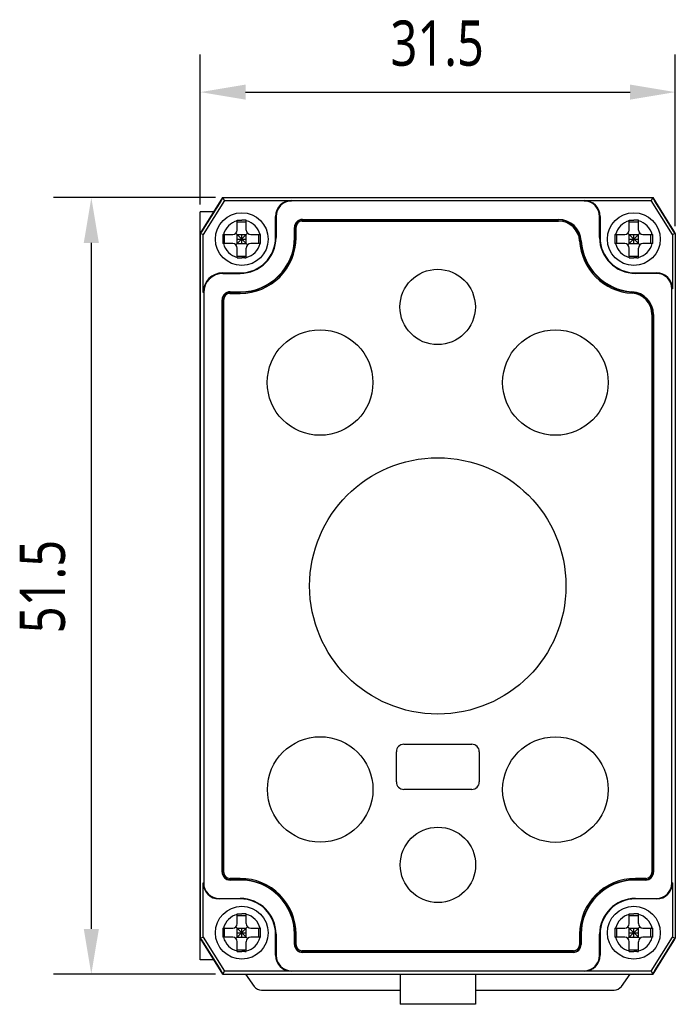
# Model space of a CAD drawing. Header units: millimetres. Extents: x 45 to 304, y 86 to 173.
# Tile 1 of 3: x 45 to 89, y 86 to 152. Entities that reach past the tile are written whole.
import ezdxf

# ---------------------------------------------------------------- set-up
doc = ezdxf.new("R2010")
doc.units = ezdxf.units.MM
doc.header["$LTSCALE"] = 16.335
doc.header["$PDMODE"] = 3
doc.header["$PDSIZE"] = 8
doc.layers.get('0').update_dxf_attribs({"linetype": 'CONTINUOUS'})
doc.layers.get('Defpoints').update_dxf_attribs({"linetype": 'CONTINUOUS'})
for name, color, linetype in [('000-ID2000X_DXF_DIMENSION', 7, 'CONTINUOUS'), ('DA-13-014413DXF_CONTINUOUS_LINE', 7, 'CONTINUOUS'), ('DE-13-002784DXF_CONTINUOUS_LINE', 7, 'CONTINUOUS'), ('DE-13-002800DXF_CONTINUOUS_LINE', 7, 'CONTINUOUS'), ('DE-13-002801DXF_CONTINUOUS_LINE', 7, 'CONTINUOUS'), ('DE-13-002819DXF_CONTINUOUS_LINE', 7, 'CONTINUOUS'), ('DE-18-000293DXF_CONTINUOUS_LINE', 7, 'CONTINUOUS'), ('DE-18-000304DXF_CONTINUOUS_LINE', 7, 'CONTINUOUS'), ('DE-18-000305DXF_CONTINUOUS_LINE', 7, 'CONTINUOUS'), ('SC-PM2X10B_DXF_CONTINUOUS_LINE', 7, 'CONTINUOUS')]:
    doc.layers.add(name, color=color, linetype=linetype)
doc.styles.get("Standard").update_dxf_attribs({"font": 'Roboto-Regular.ttf', "width": 0.8})
doc.dimstyles.new('DIMSTYLE_1', dxfattribs={"dimtxt": 3, "dimasz": 3, "dimexe": 2.5, "dimexo": 0.5, "dimgap": 0.75, "dimtad": 1, "dimdsep": 46, "dimtxsty": 'STANDARD', "dimblk": '_FILLED', "dimblk1": '_FILLED', "dimblk2": '_FILLED', "dimcen": 0.09, "dimclrt": 3, "dimazin": 2, "dimtp": 0.3, "dimtm": 0.3, "dimtfac": 1, "dimtofl": 0, "dimtmove": 0, "dimatfit": 3, "dimldrblk": '_FILLED', "dimfxl": 1, "dimtolj": 1, "dimarcsym": 0})

# ---------------------------------------------------------------- blocks, each defined once
blk = doc.blocks.new('_FILLED')
at = {"color": 0, "linetype": 'ByBlock'}
blk.add_solid([(0, 0), (-1, 0.167), (-1, -0.167)], dxfattribs=at)
blk = doc.blocks.new('*D1')
at = {"layer": '000-ID2000X_DXF_DIMENSION', "color": 0, "lineweight": -2}
for p, q in [((57.065, 139.291), (57.065, 149.24)), ((88.565, 137.841), (88.565, 149.24)), ((60.065, 146.74), (85.565, 146.74))]:
    blk.add_line(p, q, dxfattribs=at)
at = {"layer": 'Defpoints', "color": 0}
for p in [(88.565, 146.74), (57.065, 138.791), (88.565, 137.341)]:
    blk.add_point(p, dxfattribs=at)
at = {"layer": '000-ID2000X_DXF_DIMENSION', "color": 0, "linetype": 'ByBlock', "lineweight": -2, "xscale": 3, "yscale": 3, "zscale": 3, "rotation": 180}
blk.add_blockref('_FILLED', (57.065, 146.74), dxfattribs=at)
at = {"layer": '000-ID2000X_DXF_DIMENSION', "color": 0, "linetype": 'ByBlock', "lineweight": -2, "xscale": 3, "yscale": 3, "zscale": 3}
blk.add_blockref('_FILLED', (88.565, 146.74), dxfattribs=at)
at = {"layer": '000-ID2000X_DXF_DIMENSION', "color": 3, "insert": (72.771, 151.49), "char_height": 3, "attachment_point": 2, "line_spacing_factor": 0.9}
blk.add_mtext('\\A1;31.5', dxfattribs=at)
blk = doc.blocks.new('*D2')
at = {"layer": '000-ID2000X_DXF_DIMENSION', "color": 0, "lineweight": -2}
for p, q in [((58.065, 139.741), (47.337, 139.741)), ((49.837, 136.741), (49.837, 91.241)), ((58.065, 88.241), (47.337, 88.241))]:
    blk.add_line(p, q, dxfattribs=at)
at = {"layer": 'Defpoints', "color": 0}
for p in [(58.565, 139.741), (49.837, 88.241), (58.565, 88.241)]:
    blk.add_point(p, dxfattribs=at)
at = {"layer": '000-ID2000X_DXF_DIMENSION', "color": 0, "linetype": 'ByBlock', "lineweight": -2, "xscale": 3, "yscale": 3, "zscale": 3}
for p, rotation in [((49.837, 139.741), 90), ((49.837, 88.241), 270)]:
    blk.add_blockref('_FILLED', p, dxfattribs=dict(at, rotation=rotation))
at = {"layer": '000-ID2000X_DXF_DIMENSION', "color": 3, "insert": (45.087, 113.947), "char_height": 3, "attachment_point": 2, "rotation": 90, "line_spacing_factor": 0.9}
blk.add_mtext('\\A1;51.5', dxfattribs=at)

msp = doc.modelspace()

# ---------------------------------------------------------------- linework, layer by layer
at = {"layer": 'DA-13-014413DXF_CONTINUOUS_LINE', "color": 7}
for p, q in [((57.141, 137.463), (58.418, 139.507)), ((58.842, 139.741), (86.788, 139.741)), ((87.212, 139.507), (88.489, 137.463)), ((80.805, 138.271), (63.835, 138.271)), ((57.065, 137.198), (57.065, 90.785)), ((63.335, 137.771), (63.335, 137.091)), ((88.565, 137.198), (88.565, 90.785)), ((59.035, 133.471), (59.715, 133.471)), ((58.535, 95.011), (58.535, 132.971)), ((87.095, 95.011), (87.095, 131.981)), ((59.035, 94.511), (59.715, 94.511)), ((86.595, 94.511), (85.915, 94.511)), ((63.335, 90.891), (63.335, 90.211)), ((82.295, 90.211), (82.295, 90.891)), ((58.418, 88.476), (57.141, 90.52)), ((88.489, 90.52), (87.212, 88.476)), ((63.835, 89.711), (81.795, 89.711)), ((58.842, 88.241), (86.788, 88.241))]:
    msp.add_line(p, q, dxfattribs=at)
at = {"layer": 'DA-13-014413DXF_CONTINUOUS_LINE', "color": 4}
for p, q in [((63.335, 137.771), (63.421, 137.858)), ((63.749, 138.185), (63.835, 138.271)), ((67.955, 138.191), (68.035, 138.271)), ((72.155, 138.191), (72.235, 138.271)), ((76.356, 138.191), (76.436, 138.271)), ((80.556, 138.191), (80.636, 138.271)), ((82.428, 135.863), (82.488, 135.924)), ((58.949, 133.385), (59.035, 133.471)), ((84.458, 133.693), (84.517, 133.752)), ((58.535, 132.971), (58.621, 133.058)), ((87.013, 132.048), (87.088, 132.123)), ((58.535, 128.771), (58.615, 128.851)), ((87.015, 127.85), (87.095, 127.93)), ((58.535, 124.571), (58.615, 124.651)), ((87.015, 123.65), (87.095, 123.73)), ((58.535, 120.371), (58.615, 120.451)), ((87.015, 119.449), (87.095, 119.529)), ((58.535, 116.171), (58.615, 116.251)), ((87.015, 115.249), (87.095, 115.329)), ((58.535, 111.97), (58.615, 112.05)), ((87.015, 111.049), (87.095, 111.129)), ((58.535, 107.77), (58.615, 107.85)), ((87.015, 106.849), (87.095, 106.929)), ((58.535, 103.57), (58.615, 103.65)), ((87.015, 102.648), (87.095, 102.728)), ((58.535, 99.37), (58.615, 99.45)), ((87.015, 98.448), (87.095, 98.528)), ((58.535, 95.17), (58.615, 95.25)), ((61.567, 94.002), (61.624, 94.059)), ((63.281, 91.515), (63.347, 91.582)), ((65.678, 89.711), (65.758, 89.791)), ((69.878, 89.711), (69.958, 89.791)), ((74.078, 89.711), (74.158, 89.791)), ((78.278, 89.711), (78.358, 89.791))]:
    msp.add_line(p, q, dxfattribs=at)
at = {"layer": 'DA-13-014413DXF_CONTINUOUS_LINE', "color": 7}
for centre, radius, start, end in [((63.835, 137.771), 0.5, 90, 180), ((80.805, 136.771), 1.5, 3.58332, 90), ((59.715, 137.091), 3.62, 270, 360), ((85.915, 137.091), 3.62, 183.58332, 266.41668), ((59.035, 132.971), 0.5, 90, 180), ((85.595, 131.981), 1.5, 0, 86.41668), ((59.035, 95.011), 0.5, 180, 270), ((86.595, 95.011), 0.5, 270, 360), ((59.715, 90.891), 3.62, 0, 90), ((85.915, 90.891), 3.62, 90, 180), ((63.835, 90.211), 0.5, 180, 270), ((81.795, 90.211), 0.5, 270, 360)]:
    msp.add_arc(centre, radius, start, end, dxfattribs=at)
at = {"layer": 'DE-13-002784DXF_CONTINUOUS_LINE', "color": 7}
for p, q in [((60.056, 88.241), (60.634, 87.433)), ((84.993, 87.433), (85.57, 88.241)), ((61.122, 87.182), (70.315, 87.182)), ((75.315, 87.182), (84.504, 87.182))]:
    msp.add_line(p, q, dxfattribs=at)
for centre, start, end in [((61.122, 87.782), 215.53768, 270), ((84.504, 87.782), 270, 324.46232)]:
    msp.add_arc(centre, 0.6, start, end, dxfattribs=at)
at = {"layer": 'DE-13-002800DXF_CONTINUOUS_LINE', "color": 7}
for p, q in [((58.418, 139.506), (57.141, 137.463)), ((58.842, 139.741), (86.788, 139.741)), ((88.489, 137.463), (87.212, 139.506)), ((57.065, 137.198), (57.065, 90.785)), ((88.565, 137.198), (88.565, 90.785)), ((57.141, 90.52), (58.418, 88.476)), ((87.212, 88.476), (88.489, 90.52)), ((58.842, 88.241), (86.788, 88.241))]:
    msp.add_line(p, q, dxfattribs=at)
at = {"layer": 'DE-13-002801DXF_CONTINUOUS_LINE', "color": 7}
for p, q in [((58.565, 139.741), (57.065, 137.341)), ((58.565, 139.741), (87.065, 139.741)), ((88.565, 137.341), (87.065, 139.741)), ((57.065, 89.191), (57.065, 138.791)), ((57.971, 138.791), (57.065, 138.791)), ((88.565, 137.341), (88.565, 90.641)), ((57.065, 90.641), (58.565, 88.241)), ((87.065, 88.241), (88.565, 90.641)), ((57.971, 89.191), (57.065, 89.191)), ((58.565, 88.241), (87.065, 88.241)), ((70.315, 88.241), (70.315, 86.241)), ((75.315, 88.241), (75.315, 86.241)), ((75.315, 86.241), (70.315, 86.241))]:
    msp.add_line(p, q, dxfattribs=at)
at = {"layer": 'DE-13-002819DXF_CONTINUOUS_LINE', "color": 7}
for p, q in [((57.065, 137.341), (58.565, 139.741)), ((58.669, 139.553), (57.254, 137.287)), ((58.565, 139.741), (87.065, 139.741)), ((58.669, 139.553), (58.565, 139.741)), ((58.669, 139.553), (63.115, 139.553)), ((82.515, 139.519), (63.115, 139.519)), ((82.515, 139.553), (86.96, 139.553)), ((87.065, 139.741), (86.96, 139.553)), ((88.376, 137.287), (86.96, 139.553)), ((87.065, 139.741), (88.565, 137.341)), ((62.054, 137.091), (62.054, 138.491)), ((62.088, 138.491), (62.088, 137.091)), ((83.542, 137.091), (83.542, 138.491)), ((83.576, 138.491), (83.576, 137.091)), ((63.835, 138.298), (80.805, 138.298)), ((57.065, 137.341), (57.065, 90.641)), ((57.254, 137.287), (57.065, 137.341)), ((57.254, 133.441), (57.254, 137.287)), ((63.309, 137.091), (63.309, 137.771)), ((88.565, 137.341), (88.376, 137.287)), ((88.376, 137.287), (88.376, 133.691)), ((88.565, 137.341), (88.565, 90.641)), ((58.565, 134.753), (59.715, 134.753)), ((58.565, 134.719), (59.715, 134.719)), ((85.915, 134.753), (87.315, 134.753)), ((87.315, 134.719), (85.915, 134.719)), ((57.288, 133.441), (57.288, 94.291)), ((59.035, 133.498), (59.715, 133.498)), ((88.342, 94.291), (88.342, 133.691)), ((58.509, 95.011), (58.509, 132.971)), ((87.121, 131.981), (87.121, 95.011)), ((57.254, 90.696), (57.254, 94.291)), ((59.715, 94.485), (59.035, 94.485)), ((86.595, 94.485), (85.915, 94.485)), ((88.376, 94.291), (88.376, 90.696)), ((58.315, 93.264), (59.715, 93.264)), ((59.715, 93.23), (58.315, 93.23)), ((85.915, 93.264), (87.315, 93.264)), ((87.315, 93.23), (85.915, 93.23)), ((62.054, 89.491), (62.054, 90.891)), ((62.088, 90.891), (62.088, 89.491)), ((63.309, 90.211), (63.309, 90.891)), ((82.321, 90.891), (82.321, 90.211)), ((83.542, 89.491), (83.542, 90.891)), ((83.576, 90.891), (83.576, 89.491)), ((57.065, 90.641), (57.254, 90.696)), ((58.565, 88.241), (57.065, 90.641)), ((57.254, 90.696), (58.669, 88.43)), ((86.96, 88.43), (88.376, 90.696)), ((88.565, 90.641), (87.065, 88.241)), ((88.376, 90.696), (88.565, 90.641)), ((81.795, 89.685), (63.835, 89.685)), ((58.565, 88.241), (58.669, 88.43)), ((58.565, 88.241), (87.065, 88.241)), ((63.115, 88.43), (58.669, 88.43)), ((63.115, 88.464), (82.515, 88.464)), ((86.96, 88.43), (82.515, 88.43)), ((86.96, 88.43), (87.065, 88.241))]:
    msp.add_line(p, q, dxfattribs=at)
at = {"layer": 'DE-13-002819DXF_CONTINUOUS_LINE', "color": 4}
for p, q in [((63.115, 139.553), (63.115, 139.519)), ((82.515, 139.553), (82.515, 139.519)), ((62.054, 138.491), (62.088, 138.491)), ((83.576, 138.491), (83.542, 138.491)), ((63.835, 138.191), (63.835, 138.298)), ((63.835, 138.275), (80.805, 138.275)), ((80.805, 138.191), (80.805, 138.298)), ((63.415, 137.771), (63.309, 137.771)), ((63.332, 137.091), (63.332, 137.771)), ((62.088, 137.091), (62.054, 137.091)), ((63.309, 137.091), (63.415, 137.091)), ((82.223, 136.86), (82.328, 136.867)), ((83.542, 137.091), (83.576, 137.091)), ((58.565, 134.719), (58.565, 134.753)), ((59.715, 134.719), (59.715, 134.753)), ((85.915, 134.719), (85.915, 134.753)), ((87.315, 134.753), (87.315, 134.719)), ((57.288, 133.441), (57.254, 133.441)), ((59.035, 133.391), (59.035, 133.498)), ((59.035, 133.475), (59.715, 133.475)), ((59.715, 133.391), (59.715, 133.498)), ((85.684, 133.399), (85.69, 133.505)), ((88.376, 133.691), (88.342, 133.691)), ((58.509, 132.971), (58.615, 132.971)), ((58.532, 95.011), (58.532, 132.971)), ((87.015, 131.981), (87.121, 131.981)), ((87.098, 131.981), (87.098, 95.011)), ((58.615, 95.011), (58.509, 95.011)), ((87.015, 95.011), (87.121, 95.011)), ((57.254, 94.291), (57.288, 94.291)), ((59.035, 94.591), (59.035, 94.485)), ((59.715, 94.508), (59.035, 94.508)), ((59.715, 94.485), (59.715, 94.591)), ((85.915, 94.485), (85.915, 94.591)), ((86.595, 94.508), (85.915, 94.508)), ((86.595, 94.485), (86.595, 94.591)), ((88.376, 94.291), (88.342, 94.291)), ((58.315, 93.23), (58.315, 93.264)), ((59.715, 93.264), (59.715, 93.23)), ((85.915, 93.264), (85.915, 93.23)), ((87.315, 93.23), (87.315, 93.264)), ((62.088, 90.891), (62.054, 90.891)), ((63.309, 90.891), (63.415, 90.891)), ((63.332, 90.211), (63.332, 90.891)), ((82.215, 90.891), (82.321, 90.891)), ((82.298, 90.891), (82.298, 90.211)), ((83.542, 90.891), (83.576, 90.891)), ((63.415, 90.211), (63.309, 90.211)), ((82.215, 90.211), (82.321, 90.211)), ((62.054, 89.491), (62.088, 89.491)), ((63.835, 89.791), (63.835, 89.685)), ((81.795, 89.708), (63.835, 89.708)), ((81.795, 89.791), (81.795, 89.685)), ((83.576, 89.491), (83.542, 89.491)), ((63.115, 88.43), (63.115, 88.464)), ((82.515, 88.43), (82.515, 88.464))]:
    msp.add_line(p, q, dxfattribs=at)
at = {"layer": 'DE-13-002819DXF_CONTINUOUS_LINE', "color": 7}
for centre, radius, start, end in [((63.115, 138.491), 1.061, 90, 180), ((63.115, 138.491), 1.027, 90, 180), ((82.515, 138.491), 1.061, 0, 90), ((82.515, 138.491), 1.027, 0, 90), ((63.835, 137.771), 0.526, 90, 180), ((80.805, 136.771), 1.526, 3.58332, 90), ((59.715, 137.091), 3.594, 270, 360), ((59.715, 137.091), 2.373, 270, 360), ((59.715, 137.091), 2.339, 270, 360), ((85.915, 137.091), 3.594, 183.58332, 266.41668), ((85.915, 137.091), 2.373, 180, 270), ((85.915, 137.091), 2.339, 180, 270), ((58.565, 133.441), 1.311, 90, 180), ((58.565, 133.441), 1.277, 90, 180), ((87.315, 133.691), 1.061, 0, 90), ((87.315, 133.691), 1.027, 0, 90), ((59.035, 132.971), 0.526, 90, 180), ((85.595, 131.981), 1.526, 0, 86.41668), ((59.035, 95.011), 0.526, 180, 270), ((86.595, 95.011), 0.526, 270, 360), ((58.315, 94.291), 1.061, 180, 270), ((58.315, 94.291), 1.027, 180, 270), ((59.715, 90.891), 3.594, 0, 90), ((85.915, 90.891), 3.594, 90, 180), ((87.315, 94.291), 1.061, 270, 360), ((87.315, 94.291), 1.027, 270, 360), ((59.715, 90.891), 2.373, 0, 90), ((59.715, 90.891), 2.339, 0, 90), ((85.915, 90.891), 2.373, 90, 180), ((85.915, 90.891), 2.339, 90, 180), ((63.835, 90.211), 0.526, 180, 270), ((81.795, 90.211), 0.526, 270, 360), ((63.115, 89.491), 1.061, 180, 270), ((63.115, 89.491), 1.027, 180, 270), ((82.515, 89.491), 1.061, 270, 360), ((82.515, 89.491), 1.027, 270, 360)]:
    msp.add_arc(centre, radius, start, end, dxfattribs=at)
at = {"layer": 'DE-13-002819DXF_CONTINUOUS_LINE', "color": 4}
for centre, radius, start, end in [((63.835, 137.771), 0.503, 90, 180), ((80.805, 136.771), 1.503, 3.58332, 90), ((59.715, 137.091), 3.617, 270, 360), ((85.915, 137.091), 3.617, 183.58332, 266.41668), ((59.035, 132.971), 0.503, 90, 180), ((85.595, 131.981), 1.503, 0, 86.41668), ((59.035, 95.011), 0.503, 180, 270), ((86.595, 95.011), 0.503, 270, 360), ((59.715, 90.891), 3.617, 0, 90), ((85.915, 90.891), 3.617, 90, 180), ((63.835, 90.211), 0.503, 180, 270), ((81.795, 90.211), 0.503, 270, 360)]:
    msp.add_arc(centre, radius, start, end, dxfattribs=at)
at = {"layer": 'DE-18-000293DXF_CONTINUOUS_LINE', "color": 7}
for p, q in [((63.415, 137.091), (63.415, 137.791)), ((63.815, 138.191), (80.824, 138.191)), ((59.015, 133.391), (59.715, 133.391)), ((58.615, 94.991), (58.615, 132.991)), ((87.015, 132), (87.015, 94.991)), ((70.565, 103.491), (75.065, 103.491)), ((70.065, 100.991), (70.065, 102.991)), ((75.565, 102.991), (75.565, 100.991)), ((75.065, 100.491), (70.565, 100.491)), ((59.715, 94.591), (59.015, 94.591)), ((86.615, 94.591), (85.915, 94.591)), ((63.415, 90.191), (63.415, 90.891)), ((82.215, 90.891), (82.215, 90.191)), ((81.815, 89.791), (63.815, 89.791))]:
    msp.add_line(p, q, dxfattribs=at)
for centre, radius in [((72.805, 132.491), 2.5), ((65.005, 127.481), 3.5), ((80.615, 127.481), 3.5), ((72.815, 113.991), 8.5), ((65.015, 100.491), 3.5), ((80.615, 100.481), 3.5), ((72.825, 95.491), 2.5)]:
    msp.add_circle(centre, radius, dxfattribs=at)
for centre, radius, start, end in [((63.815, 137.791), 0.4, 90, 180), ((80.824, 136.791), 1.4, 3.37229, 90), ((59.715, 137.091), 3.7, 270, 360), ((85.915, 137.091), 3.7, 183.37229, 266.62771), ((59.015, 132.991), 0.4, 90, 180), ((85.615, 132), 1.4, 0, 86.62771), ((70.565, 102.991), 0.5, 90, 180), ((75.065, 102.991), 0.5, 0, 90), ((70.565, 100.991), 0.5, 180, 270), ((75.065, 100.991), 0.5, 270, 360), ((59.015, 94.991), 0.4, 180, 270), ((86.615, 94.991), 0.4, 270, 360), ((59.715, 90.891), 3.7, 0, 90), ((85.915, 90.891), 3.7, 90, 180), ((63.815, 90.191), 0.4, 180, 270), ((81.815, 90.191), 0.4, 270, 360)]:
    msp.add_arc(centre, radius, start, end, dxfattribs=at)
at = {"layer": 'DE-18-000304DXF_CONTINUOUS_LINE', "color": 7}
for p, q in [((63.415, 137.091), (63.415, 137.791)), ((63.815, 138.191), (80.824, 138.191)), ((59.015, 133.391), (59.715, 133.391)), ((58.615, 94.991), (58.615, 132.991)), ((87.015, 132), (87.015, 94.991)), ((59.715, 94.591), (59.015, 94.591)), ((86.615, 94.591), (85.915, 94.591)), ((63.415, 90.191), (63.415, 90.891)), ((82.215, 90.891), (82.215, 90.191)), ((81.815, 89.791), (63.815, 89.791))]:
    msp.add_line(p, q, dxfattribs=at)
for centre, radius, start, end in [((63.815, 137.791), 0.4, 90, 180), ((80.824, 136.791), 1.4, 3.37229, 90), ((59.715, 137.091), 3.7, 270, 360), ((85.915, 137.091), 3.7, 183.37229, 266.62771), ((59.015, 132.991), 0.4, 90, 180), ((85.615, 132), 1.4, 0, 86.62771), ((59.015, 94.991), 0.4, 180, 270), ((86.615, 94.991), 0.4, 270, 360), ((59.715, 90.891), 3.7, 0, 90), ((85.915, 90.891), 3.7, 90, 180), ((63.815, 90.191), 0.4, 180, 270), ((81.815, 90.191), 0.4, 270, 360)]:
    msp.add_arc(centre, radius, start, end, dxfattribs=at)
at = {"layer": 'DE-18-000305DXF_CONTINUOUS_LINE', "color": 7}
for p, q in [((63.415, 137.091), (63.415, 137.791)), ((63.815, 138.191), (80.824, 138.191)), ((59.015, 133.391), (59.715, 133.391)), ((58.615, 94.991), (58.615, 132.991)), ((87.015, 132), (87.015, 94.991)), ((70.565, 103.491), (75.065, 103.491)), ((70.065, 100.991), (70.065, 102.991)), ((75.565, 102.991), (75.565, 100.991)), ((75.065, 100.491), (70.565, 100.491)), ((59.715, 94.591), (59.015, 94.591)), ((86.615, 94.591), (85.915, 94.591)), ((63.415, 90.191), (63.415, 90.891)), ((82.215, 90.891), (82.215, 90.191)), ((81.815, 89.791), (63.815, 89.791))]:
    msp.add_line(p, q, dxfattribs=at)
for centre, radius in [((72.805, 132.491), 2.5), ((65.005, 127.481), 3.5), ((80.615, 127.481), 3.5), ((72.815, 113.991), 8.5), ((65.015, 100.491), 3.5), ((80.615, 100.481), 3.5), ((72.825, 95.491), 2.5)]:
    msp.add_circle(centre, radius, dxfattribs=at)
for centre, radius, start, end in [((63.815, 137.791), 0.4, 90, 180), ((80.824, 136.791), 1.4, 3.37229, 90), ((59.715, 137.091), 3.7, 270, 360), ((85.915, 137.091), 3.7, 183.37229, 266.62771), ((59.015, 132.991), 0.4, 90, 180), ((85.615, 132), 1.4, 0, 86.62771), ((70.565, 102.991), 0.5, 90, 180), ((75.065, 102.991), 0.5, 0, 90), ((70.565, 100.991), 0.5, 180, 270), ((75.065, 100.991), 0.5, 270, 360), ((59.015, 94.991), 0.4, 180, 270), ((86.615, 94.991), 0.4, 270, 360), ((59.715, 90.891), 3.7, 0, 90), ((85.915, 90.891), 3.7, 90, 180), ((63.815, 90.191), 0.4, 180, 270), ((81.815, 90.191), 0.4, 270, 360)]:
    msp.add_arc(centre, radius, start, end, dxfattribs=at)
at = {"layer": 'SC-PM2X10B_DXF_CONTINUOUS_LINE', "color": 7}
for p, q in [((59.515, 137.591), (59.515, 138.241)), ((59.515, 138.241), (59.565, 138.241)), ((59.515, 138.128), (60.115, 138.128)), ((59.565, 138.241), (59.815, 138.241)), ((60.115, 137.591), (60.115, 138.241)), ((85.515, 137.591), (85.515, 138.241)), ((85.515, 138.241), (85.565, 138.241)), ((85.515, 138.128), (86.115, 138.128)), ((85.565, 138.241), (85.815, 138.241)), ((86.115, 137.591), (86.115, 138.241)), ((58.565, 137.291), (59.215, 137.291)), ((58.565, 137.291), (58.565, 137.225)), ((58.679, 136.691), (58.679, 137.291)), ((59.427, 136.604), (60.203, 137.379)), ((60.203, 136.604), (59.427, 137.379)), ((59.515, 136.691), (59.515, 137.291)), ((59.515, 137.291), (60.115, 137.291)), ((59.815, 136.691), (59.815, 137.291)), ((60.115, 136.691), (60.115, 137.291)), ((60.415, 137.291), (61.065, 137.291)), ((60.951, 136.691), (60.951, 137.291)), ((84.565, 137.291), (85.215, 137.291)), ((84.565, 137.291), (84.565, 137.225)), ((84.679, 136.691), (84.679, 137.291)), ((85.427, 136.604), (86.203, 137.379)), ((86.203, 136.604), (85.427, 137.379)), ((85.515, 137.291), (86.115, 137.291)), ((85.515, 136.691), (85.515, 137.291)), ((85.815, 136.691), (85.815, 137.291)), ((86.115, 136.691), (86.115, 137.291)), ((86.415, 137.291), (87.065, 137.291)), ((86.951, 136.691), (86.951, 137.291)), ((59.215, 136.691), (58.565, 136.691)), ((59.515, 136.991), (60.115, 136.991)), ((59.515, 136.691), (60.115, 136.691)), ((61.065, 136.691), (60.415, 136.691)), ((61.065, 136.691), (61.065, 136.758)), ((85.215, 136.691), (84.565, 136.691)), ((85.515, 136.991), (86.115, 136.991)), ((85.515, 136.691), (86.115, 136.691)), ((87.065, 136.691), (86.415, 136.691)), ((87.065, 136.691), (87.065, 136.758)), ((59.515, 135.742), (59.515, 136.391)), ((59.515, 135.855), (60.115, 135.855)), ((60.115, 135.742), (60.115, 136.391)), ((85.515, 135.742), (85.515, 136.391)), ((85.515, 135.855), (86.115, 135.855)), ((86.115, 135.742), (86.115, 136.391)), ((60.015, 135.741), (59.815, 135.741)), ((86.015, 135.741), (85.815, 135.741)), ((59.515, 91.591), (59.515, 92.241)), ((59.515, 92.241), (59.565, 92.241)), ((59.515, 92.128), (60.115, 92.128)), ((59.565, 92.241), (59.815, 92.241)), ((60.115, 91.591), (60.115, 92.241)), ((85.515, 91.591), (85.515, 92.241)), ((85.515, 92.241), (85.565, 92.241)), ((85.515, 92.128), (86.115, 92.128)), ((85.565, 92.241), (85.815, 92.241)), ((86.115, 91.591), (86.115, 92.241)), ((58.565, 91.291), (59.215, 91.291)), ((58.565, 91.291), (58.565, 91.225)), ((58.679, 90.691), (58.679, 91.291)), ((59.427, 90.604), (60.203, 91.379)), ((60.203, 90.604), (59.427, 91.379)), ((59.515, 91.291), (60.115, 91.291)), ((59.515, 90.691), (59.515, 91.291)), ((59.515, 90.991), (60.115, 90.991)), ((59.815, 90.691), (59.815, 91.291)), ((60.115, 90.691), (60.115, 91.291)), ((60.415, 91.291), (61.065, 91.291)), ((60.951, 90.691), (60.951, 91.291)), ((84.565, 91.291), (85.215, 91.291)), ((84.565, 91.291), (84.565, 91.225)), ((84.679, 90.691), (84.679, 91.291)), ((85.427, 90.604), (86.203, 91.379)), ((86.203, 90.604), (85.427, 91.379)), ((85.515, 91.291), (86.115, 91.291)), ((85.515, 90.691), (85.515, 91.291)), ((85.515, 90.991), (86.115, 90.991)), ((85.815, 90.691), (85.815, 91.291)), ((86.115, 90.691), (86.115, 91.291)), ((86.415, 91.291), (87.065, 91.291)), ((86.951, 90.691), (86.951, 91.291)), ((59.215, 90.691), (58.565, 90.691)), ((59.515, 90.691), (60.115, 90.691)), ((59.515, 89.742), (59.515, 90.391)), ((60.115, 89.742), (60.115, 90.391)), ((61.065, 90.691), (60.415, 90.691)), ((61.065, 90.691), (61.065, 90.758)), ((85.215, 90.691), (84.565, 90.691)), ((85.515, 90.691), (86.115, 90.691)), ((85.515, 89.742), (85.515, 90.391)), ((86.115, 89.742), (86.115, 90.391)), ((87.065, 90.691), (86.415, 90.691)), ((87.065, 90.691), (87.065, 90.758)), ((59.515, 89.855), (60.115, 89.855)), ((60.015, 89.741), (59.815, 89.741)), ((85.515, 89.855), (86.115, 89.855)), ((86.015, 89.741), (85.815, 89.741))]:
    msp.add_line(p, q, dxfattribs=at)
for centre in [(59.815, 136.991), (85.815, 136.991), (59.815, 90.991), (85.815, 90.991)]:
    msp.add_circle(centre, 1.75, dxfattribs=at)
at = {"layer": 'SC-PM2X10B_DXF_CONTINUOUS_LINE', "color": 4}
for centre, start, end in [((59.815, 136.991), 103.88654, 166.11346), ((59.815, 136.991), 13.88654, 76.11346), ((85.815, 136.991), 103.88654, 166.11346), ((85.815, 136.991), 13.88654, 76.11346), ((59.815, 136.991), 193.88654, 256.11346), ((59.815, 136.991), 283.88654, 346.11346), ((85.815, 136.991), 193.88654, 256.11346), ((85.815, 136.991), 283.88654, 346.11346), ((59.815, 90.991), 103.88654, 166.11346), ((59.815, 90.991), 13.88654, 76.11346), ((85.815, 90.991), 103.88654, 166.11346), ((85.815, 90.991), 13.88654, 76.11346), ((59.815, 90.991), 193.88654, 256.11346), ((59.815, 90.991), 283.88654, 346.11346), ((85.815, 90.991), 193.88654, 256.11346), ((85.815, 90.991), 283.88654, 346.11346)]:
    msp.add_arc(centre, 1.25, start, end, dxfattribs=at)
at = {"layer": 'SC-PM2X10B_DXF_CONTINUOUS_LINE', "color": 7}
for centre, radius, start, end in [((59.889, 33.951), 104.291, 89.87562, 90.04043), ((85.889, 33.951), 104.291, 89.87562, 90.04043), ((183.186, 136.991), 124.621, 179.89246, 180.13759), ((59.215, 137.591), 0.3, 270, 360), ((60.415, 137.591), 0.3, 180, 270), ((-63.556, 136.992), 124.621, 359.89246, 0.13759), ((209.186, 136.991), 124.621, 179.89246, 180.13759), ((85.215, 137.591), 0.3, 270, 360), ((86.415, 137.591), 0.3, 180, 270), ((-37.556, 136.992), 124.621, 359.89246, 0.13759), ((59.215, 136.391), 0.3, 0, 90), ((60.415, 136.391), 0.3, 90, 180), ((85.215, 136.391), 0.3, 0, 90), ((86.415, 136.391), 0.3, 90, 180), ((59.741, 240.032), 104.291, 269.87562, 270.04043), ((59.977, 185.527), 49.786, 270.04338, 270.15828), ((85.741, 240.032), 104.291, 269.87562, 270.04043), ((85.977, 185.527), 49.786, 270.04338, 270.15828), ((59.889, -12.049), 104.291, 89.87562, 90.04043), ((85.889, -12.049), 104.291, 89.87562, 90.04043), ((59.215, 91.591), 0.3, 270, 360), ((60.415, 91.591), 0.3, 180, 270), ((85.215, 91.591), 0.3, 270, 360), ((86.415, 91.591), 0.3, 180, 270), ((183.186, 90.991), 124.621, 179.89246, 180.13759), ((-63.556, 90.992), 124.621, 359.89246, 0.13759), ((209.186, 90.991), 124.621, 179.89246, 180.13759), ((-37.556, 90.992), 124.621, 359.89246, 0.13759), ((59.215, 90.391), 0.3, 0, 90), ((60.415, 90.391), 0.3, 90, 180), ((85.215, 90.391), 0.3, 0, 90), ((86.415, 90.391), 0.3, 90, 180), ((59.741, 194.032), 104.291, 269.87562, 270.04043), ((59.977, 139.527), 49.786, 270.04338, 270.15828), ((85.741, 194.032), 104.291, 269.87562, 270.04043), ((85.977, 139.527), 49.786, 270.04338, 270.15828)]:
    msp.add_arc(centre, radius, start, end, dxfattribs=at)

# ---------------------------------------------------------------- dimensions: what is measured, and where the dimension line sits
at = {"layer": '000-ID2000X_DXF_DIMENSION', "color": 4}
dim = msp.add_linear_dim(base=(88.565, 146.74), p1=(57.065, 138.791), p2=(88.565, 137.341), dimstyle='DIMSTYLE_1', dxfattribs=at)
dim.commit()
dim.dimension.update_dxf_attribs({"geometry": '*D1', "text_midpoint": (72.771, 146.74), "dimtype": 160})
dim = msp.add_linear_dim(base=(49.837, 88.241), p1=(58.565, 139.741), p2=(58.565, 88.241), angle=270, dimstyle='DIMSTYLE_1', dxfattribs=at)
dim.commit()
dim.dimension.update_dxf_attribs({"geometry": '*D2', "text_midpoint": (49.837, 113.947), "dimtype": 160})

doc.saveas('drawing.dxf')
